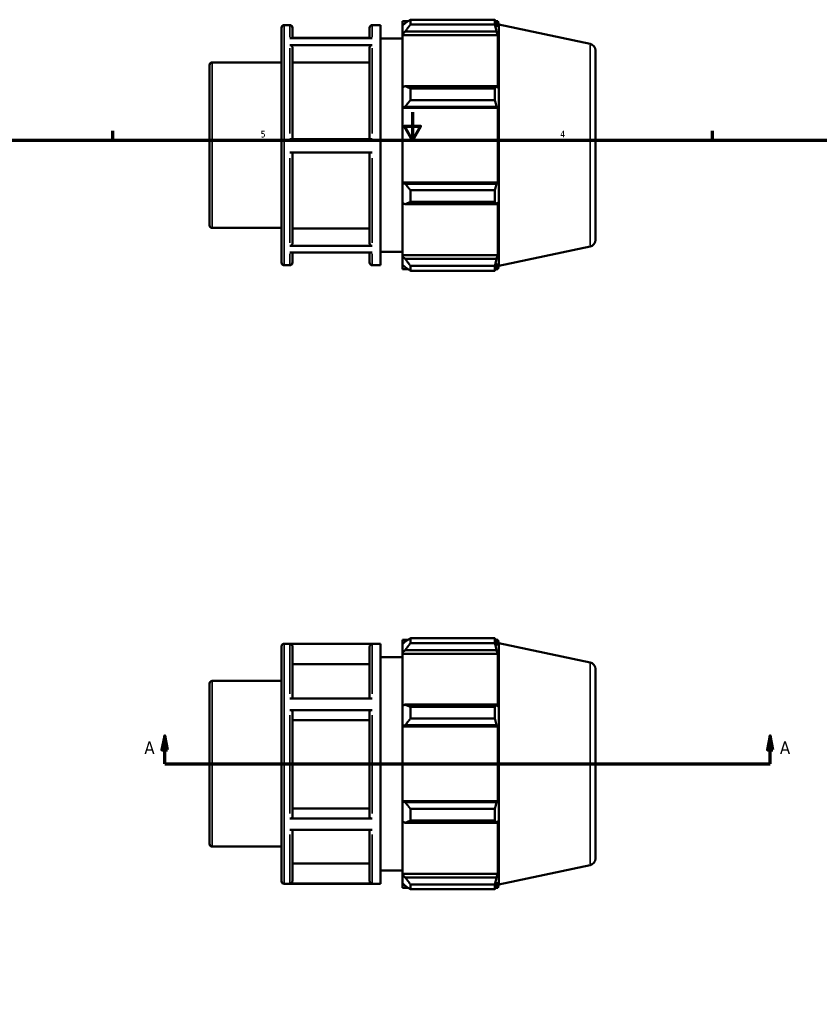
# Model space of a CAD drawing. Header units: inches. Extents: x -2.7 to 38.3, y -5.2 to 26.5.
# Tile 4 of 6: x 11.4 to 22.8, y 8.8 to 22.7. Entities that reach past the tile are written whole.
import ezdxf

# ---------------------------------------------------------------- set-up
doc = ezdxf.new("R2010")
doc.units = ezdxf.units.IN
doc.header["$MEASUREMENT"] = 0
for name, color, linetype, lineweight in [('Border (ANSI)', 7, 'Continuous', 70), ('Section Line (ANSI)', 7, 'Continuous', 70), ('Visible (ANSI)', 7, 'Continuous', 50), ('Visible Narrow (ANSI)', 7, 'Continuous', 35)]:
    doc.layers.add(name, color=color, linetype=linetype, lineweight=lineweight)
doc.styles.add('Label Text (ANSI)', font='tahoma.ttf')
doc.styles.add('Note Text (ANSI)', font='tahoma.ttf')

# ---------------------------------------------------------------- blocks, each defined once
blk = doc.blocks.new('Borders Default Border')
at = {"layer": 'Border (ANSI)'}
for p, q in [((12.75, 21), (12.75, 21.134)), ((21.25, 21), (21.25, 21.134))]:
    blk.add_line(p, q, dxfattribs=at)
at = {"layer": 'Border (ANSI)', "flags": 128}
for points in [[(17, 21.4), (17, 21), (16.885, 21.2), (17.115, 21.2), (17, 21)], [(0.5, 1), (0.5, 21), (33.5, 21), (33.5, 1), (0.5, 1)]]:
    blk.add_lwpolyline(points, dxfattribs=at)
at = {"layer": 'Border (ANSI)', "color": 5, "true_color": 0x0000ff, "char_height": 0.0945, "attachment_point": 7, "style": 'Note Text (ANSI)'}
for s, insert in [('5', (14.847, 21.038)), ('4', (19.092, 21.04))]:
    blk.add_mtext(s, dxfattribs=dict(at, insert=insert))
blk = doc.blocks.new('2dTransSection0')
at = {"layer": 'Section Line (ANSI)', "linetype": 'Continuous'}
for p, q in [((13.488, 12.558), (13.449, 12.361)), ((13.488, 12.361), (13.488, 12.558)), ((13.528, 12.361), (13.488, 12.558)), ((22.069, 12.558), (22.03, 12.361)), ((22.069, 12.361), (22.069, 12.558)), ((22.108, 12.361), (22.069, 12.558)), ((13.449, 12.361), (13.528, 12.361)), ((13.488, 12.165), (13.488, 12.361)), ((22.03, 12.361), (22.108, 12.361)), ((22.069, 12.165), (22.069, 12.361)), ((13.488, 12.165), (13.854, 12.165)), ((21.703, 12.165), (22.069, 12.165))]:
    blk.add_line(p, q, dxfattribs=at)
at = {"layer": 'Section Line (ANSI)'}
blk.add_line((13.488, 12.165), (22.069, 12.165), dxfattribs=at)
at = {"layer": 'Section Line (ANSI)', "linetype": 'Continuous', "flags": 128}
for points in [[(13.528, 12.361), (13.488, 12.558), (13.449, 12.361), (13.528, 12.361)], [(22.108, 12.361), (22.069, 12.558), (22.03, 12.361), (22.108, 12.361)]]:
    blk.add_lwpolyline(points, dxfattribs=at)
at = {"layer": 'Section Line (ANSI)'}
for points in [[(13.528, 12.361), (13.488, 12.558), (13.449, 12.361), (13.528, 12.361)], [(22.108, 12.361), (22.069, 12.558), (22.03, 12.361), (22.108, 12.361)]]:
    blk.add_solid(points, dxfattribs=at)
at = {"layer": 'Section Line (ANSI)', "char_height": 0.18, "attachment_point": 7, "style": 'Label Text (ANSI)'}
for insert in [(13.199, 12.302), (22.206, 12.302)]:
    blk.add_mtext('A', dxfattribs=dict(at, insert=insert))

msp = doc.modelspace()

# ---------------------------------------------------------------- linework, layer by layer
at = {"layer": 'Visible (ANSI)'}
for p, q in [((15.18, 22.632), (15.26, 22.632)), ((16.43, 22.632), (16.548, 22.632)), ((16.548, 19.23), (16.548, 22.632)), ((16.857, 22.688), (16.857, 22.625)), ((16.857, 22.688), (16.937, 22.688)), ((16.895, 22.661), (16.857, 22.625)), ((16.857, 22.506), (16.857, 22.625)), ((16.97, 22.709), (16.97, 22.641)), ((16.97, 22.709), (18.166, 22.709)), ((18.166, 22.641), (16.97, 22.641)), ((18.166, 22.641), (18.166, 22.709)), ((18.177, 22.688), (18.209, 22.688)), ((18.209, 22.607), (18.191, 22.661)), ((18.224, 22.641), (18.209, 22.688)), ((18.209, 22.607), (18.209, 22.688)), ((18.224, 19.22), (18.224, 22.641)), ((19.517, 22.367), (18.224, 22.641)), ((15.142, 19.267), (15.142, 22.594)), ((15.298, 22.594), (15.298, 22.445)), ((16.392, 22.445), (16.392, 22.594)), ((16.857, 22.506), (16.895, 22.54)), ((16.857, 22.49), (16.857, 22.506)), ((16.857, 22.49), (16.857, 21.751)), ((16.857, 22.49), (18.209, 22.49)), ((16.895, 22.54), (18.191, 22.54)), ((18.191, 22.54), (18.209, 22.49)), ((18.209, 21.742), (18.209, 22.49)), ((15.26, 22.445), (16.43, 22.445)), ((16.43, 22.349), (15.26, 22.349)), ((16.392, 22.453), (15.298, 22.453)), ((16.548, 22.443), (16.857, 22.443)), ((15.298, 22.316), (15.298, 21.016)), ((16.392, 21.016), (16.392, 22.316)), ((19.592, 22.274), (19.592, 19.587)), ((14.122, 19.795), (14.122, 22.066)), ((14.16, 22.104), (15.142, 22.104)), ((16.392, 22.103), (15.298, 22.103)), ((16.895, 21.768), (16.857, 21.751)), ((18.191, 21.768), (16.895, 21.768)), ((18.209, 21.742), (18.191, 21.768)), ((16.857, 21.465), (16.857, 21.751)), ((16.97, 21.735), (16.97, 21.57)), ((16.97, 21.735), (18.166, 21.735)), ((18.166, 21.57), (18.166, 21.735)), ((18.166, 21.57), (16.97, 21.57)), ((16.857, 21.465), (16.895, 21.476)), ((16.857, 21.459), (16.857, 21.465)), ((16.857, 21.459), (16.857, 20.402)), ((16.857, 21.459), (18.209, 21.459)), ((16.895, 21.476), (18.191, 21.476)), ((18.191, 21.476), (18.209, 21.459)), ((18.209, 20.402), (18.209, 21.459)), ((15.26, 21.016), (16.43, 21.016)), ((16.43, 20.827), (15.26, 20.827)), ((15.298, 20.827), (15.298, 19.535)), ((16.392, 19.535), (16.392, 20.827)), ((16.857, 20.396), (16.857, 20.402)), ((16.857, 20.402), (18.209, 20.402)), ((16.857, 20.11), (16.857, 20.396)), ((16.895, 20.385), (16.857, 20.396)), ((18.191, 20.385), (16.895, 20.385)), ((18.209, 20.402), (18.191, 20.385)), ((16.97, 20.291), (16.97, 20.126)), ((16.97, 20.291), (18.166, 20.291)), ((18.166, 20.126), (18.166, 20.291)), ((16.857, 20.11), (16.857, 19.371)), ((16.857, 20.11), (16.895, 20.093)), ((16.895, 20.093), (18.191, 20.093)), ((18.166, 20.126), (16.97, 20.126)), ((18.191, 20.093), (18.209, 20.119)), ((18.209, 19.371), (18.209, 20.119)), ((14.16, 19.757), (15.142, 19.757)), ((15.298, 19.748), (16.392, 19.748)), ((15.26, 19.502), (16.43, 19.502)), ((16.43, 19.408), (15.26, 19.408)), ((15.298, 19.408), (15.298, 19.267)), ((16.392, 19.267), (16.392, 19.408)), ((16.548, 19.419), (16.857, 19.419)), ((19.517, 19.494), (18.224, 19.22)), ((16.857, 19.355), (16.857, 19.371)), ((16.857, 19.371), (18.209, 19.371)), ((16.857, 19.236), (16.857, 19.355)), ((16.895, 19.321), (16.857, 19.355)), ((18.191, 19.321), (16.895, 19.321)), ((18.209, 19.371), (18.191, 19.321)), ((15.18, 19.23), (15.26, 19.23)), ((16.43, 19.23), (16.548, 19.23)), ((16.857, 19.236), (16.857, 19.173)), ((16.857, 19.236), (16.895, 19.2)), ((16.857, 19.173), (16.937, 19.173)), ((16.97, 19.22), (16.97, 19.152)), ((16.97, 19.22), (18.166, 19.22)), ((18.166, 19.152), (16.97, 19.152)), ((18.166, 19.152), (18.166, 19.22)), ((18.177, 19.173), (18.209, 19.173)), ((18.191, 19.2), (18.209, 19.254)), ((18.209, 19.173), (18.209, 19.254)), ((18.224, 19.22), (18.209, 19.173)), ((15.142, 10.501), (15.142, 13.828)), ((15.18, 13.866), (16.548, 13.866)), ((16.43, 13.862), (15.26, 13.862)), ((15.298, 13.824), (15.298, 13.088)), ((16.392, 13.088), (16.392, 13.824)), ((16.548, 10.464), (16.548, 13.866)), ((16.857, 13.922), (16.857, 13.859)), ((16.857, 13.922), (16.937, 13.922)), ((16.895, 13.895), (16.857, 13.859)), ((16.857, 13.74), (16.857, 13.859)), ((16.97, 13.943), (16.97, 13.875)), ((16.97, 13.943), (18.166, 13.943)), ((18.166, 13.875), (16.97, 13.875)), ((18.166, 13.875), (18.166, 13.943)), ((18.177, 13.922), (18.209, 13.922)), ((18.209, 13.841), (18.191, 13.895)), ((18.224, 13.875), (18.209, 13.922)), ((18.209, 13.841), (18.209, 13.922)), ((18.224, 10.454), (18.224, 13.875)), ((19.517, 13.601), (18.224, 13.875)), ((16.548, 13.677), (16.857, 13.677)), ((16.857, 13.74), (16.895, 13.774)), ((16.857, 13.724), (16.857, 13.74)), ((16.857, 13.724), (16.857, 12.985)), ((16.857, 13.724), (18.209, 13.724)), ((16.895, 13.774), (18.191, 13.774)), ((18.191, 13.774), (18.209, 13.724)), ((18.209, 12.976), (18.209, 13.724)), ((16.392, 13.578), (15.298, 13.578)), ((19.592, 13.508), (19.592, 10.821)), ((14.122, 11.029), (14.122, 13.3)), ((14.16, 13.338), (15.142, 13.338)), ((15.26, 13.088), (16.43, 13.088)), ((16.895, 13.002), (16.857, 12.985)), ((16.857, 12.699), (16.857, 12.985)), ((18.191, 13.002), (16.895, 13.002)), ((18.209, 12.976), (18.191, 13.002)), ((16.43, 12.924), (15.26, 12.924)), ((15.298, 12.905), (15.298, 11.408)), ((16.392, 11.408), (16.392, 12.905)), ((16.97, 12.97), (16.97, 12.805)), ((16.97, 12.97), (18.166, 12.97)), ((18.166, 12.805), (18.166, 12.97)), ((16.392, 12.782), (15.298, 12.782)), ((16.857, 12.699), (16.895, 12.71)), ((16.857, 12.693), (16.857, 12.699)), ((16.895, 12.71), (18.191, 12.71)), ((18.166, 12.805), (16.97, 12.805)), ((18.191, 12.71), (18.209, 12.693)), ((16.857, 12.693), (16.857, 11.636)), ((16.857, 12.693), (18.209, 12.693)), ((18.209, 11.636), (18.209, 12.693)), ((16.857, 11.63), (16.857, 11.636)), ((16.857, 11.636), (18.209, 11.636)), ((16.895, 11.619), (16.857, 11.63)), ((16.857, 11.344), (16.857, 11.63)), ((18.191, 11.619), (16.895, 11.619)), ((18.209, 11.636), (18.191, 11.619)), ((15.298, 11.531), (16.392, 11.531)), ((16.97, 11.525), (16.97, 11.36)), ((16.97, 11.525), (18.166, 11.525)), ((18.166, 11.36), (18.166, 11.525)), ((15.26, 11.389), (16.43, 11.389)), ((16.857, 11.344), (16.895, 11.327)), ((16.857, 11.344), (16.857, 10.605)), ((16.895, 11.327), (18.191, 11.327)), ((18.166, 11.36), (16.97, 11.36)), ((18.191, 11.327), (18.209, 11.353)), ((18.209, 10.605), (18.209, 11.353)), ((16.43, 11.226), (15.26, 11.226)), ((15.298, 11.226), (15.298, 10.504)), ((16.392, 10.504), (16.392, 11.226)), ((14.16, 10.991), (15.142, 10.991)), ((15.298, 10.75), (16.392, 10.75)), ((16.548, 10.653), (16.857, 10.653)), ((16.857, 10.589), (16.857, 10.605)), ((16.857, 10.605), (18.209, 10.605)), ((18.209, 10.605), (18.191, 10.555)), ((19.517, 10.728), (18.224, 10.454)), ((15.26, 10.466), (16.43, 10.466)), ((16.857, 10.47), (16.857, 10.589)), ((16.895, 10.555), (16.857, 10.589)), ((16.857, 10.47), (16.895, 10.434)), ((16.857, 10.47), (16.857, 10.407)), ((18.191, 10.555), (16.895, 10.555)), ((18.191, 10.434), (18.209, 10.488)), ((18.209, 10.407), (18.209, 10.488)), ((15.18, 10.464), (16.548, 10.464)), ((16.857, 10.407), (16.937, 10.407)), ((16.97, 10.455), (16.97, 10.386)), ((16.97, 10.455), (18.166, 10.455)), ((18.166, 10.386), (16.97, 10.386)), ((18.166, 10.386), (18.166, 10.455)), ((18.177, 10.407), (18.209, 10.407)), ((18.224, 10.454), (18.209, 10.407))]:
    msp.add_line(p, q, dxfattribs=at)
for centre, radius, start, end in [((15.18, 22.594), 0.0379, 90, 180), ((15.26, 22.594), 0.0379, 0, 90), ((16.43, 22.594), 0.0379, 90, 180), ((19.497, 22.274), 0.0947, 0, 78), ((14.16, 22.066), 0.0379, 90, 180), ((14.16, 19.795), 0.0379, 180, 270), ((19.497, 19.587), 0.0947, 282, 0), ((15.18, 19.267), 0.0379, 180, 270), ((15.26, 19.267), 0.0379, 270, 0), ((16.43, 19.267), 0.0379, 180, 270), ((15.18, 13.828), 0.0379, 90, 180), ((19.497, 13.508), 0.0947, 0, 78), ((14.16, 13.3), 0.0379, 90, 180), ((14.16, 11.029), 0.0379, 180, 270), ((19.497, 10.821), 0.0947, 282, 0), ((15.18, 10.501), 0.0379, 180, 270)]:
    msp.add_arc(centre, radius, start, end, dxfattribs=at)
for points, weights in [([(16.97, 22.709), (16.931, 22.684), (16.895, 22.661)], [1.01307597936, 1.00941652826, 1.00494925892]), ([(16.895, 22.54), (16.931, 22.589), (16.97, 22.641)], [1.00494925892, 1.00941652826, 1.01307597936]), ([(18.166, 22.709), (18.179, 22.684), (18.191, 22.661)], [1, 1.00102832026, 1.00123969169]), ([(18.191, 22.54), (18.179, 22.589), (18.166, 22.641)], [1.00123969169, 1.00102832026, 1]), ([(16.97, 21.735), (16.931, 21.752), (16.895, 21.768)], [1.01307597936, 1.00941652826, 1.00494925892]), ([(18.166, 21.735), (18.179, 21.752), (18.191, 21.768)], [1, 1.00102832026, 1.00123969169]), ([(16.895, 21.476), (16.931, 21.522), (16.97, 21.57)], [1.00494925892, 1.00941652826, 1.01307597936]), ([(18.191, 21.476), (18.179, 21.522), (18.166, 21.57)], [1.00123969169, 1.00102832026, 1]), ([(16.97, 20.291), (16.931, 20.339), (16.895, 20.385)], [1.01307597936, 1.00941652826, 1.00494925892]), ([(18.166, 20.291), (18.179, 20.339), (18.191, 20.385)], [1, 1.00102832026, 1.00123969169]), ([(16.895, 20.093), (16.931, 20.109), (16.97, 20.126)], [1.00494925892, 1.00941652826, 1.01307597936]), ([(18.191, 20.093), (18.179, 20.109), (18.166, 20.126)], [1.00123969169, 1.00102832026, 1]), ([(16.97, 19.22), (16.931, 19.272), (16.895, 19.321)], [1.01307597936, 1.00941652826, 1.00494925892]), ([(18.166, 19.22), (18.179, 19.272), (18.191, 19.321)], [1, 1.00102832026, 1.00123969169]), ([(16.895, 19.2), (16.931, 19.177), (16.97, 19.152)], [1.00494925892, 1.00941652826, 1.01307597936]), ([(18.191, 19.2), (18.179, 19.177), (18.166, 19.152)], [1.00123969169, 1.00102832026, 1]), ([(16.97, 13.943), (16.931, 13.918), (16.895, 13.895)], [1.01307597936, 1.00941652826, 1.00494925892]), ([(16.895, 13.774), (16.931, 13.823), (16.97, 13.875)], [1.00494925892, 1.00941652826, 1.01307597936]), ([(18.166, 13.943), (18.179, 13.918), (18.191, 13.895)], [1, 1.00102832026, 1.00123969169]), ([(18.191, 13.774), (18.179, 13.823), (18.166, 13.875)], [1.00123969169, 1.00102832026, 1]), ([(16.97, 12.97), (16.931, 12.986), (16.895, 13.002)], [1.01307597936, 1.00941652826, 1.00494925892]), ([(18.166, 12.97), (18.179, 12.986), (18.191, 13.002)], [1, 1.00102832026, 1.00123969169]), ([(16.895, 12.71), (16.931, 12.756), (16.97, 12.805)], [1.00494925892, 1.00941652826, 1.01307597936]), ([(18.191, 12.71), (18.179, 12.756), (18.166, 12.805)], [1.00123969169, 1.00102832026, 1]), ([(16.97, 11.525), (16.931, 11.573), (16.895, 11.619)], [1.01307597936, 1.00941652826, 1.00494925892]), ([(18.166, 11.525), (18.179, 11.573), (18.191, 11.619)], [1, 1.00102832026, 1.00123969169]), ([(16.895, 11.327), (16.931, 11.343), (16.97, 11.36)], [1.00494925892, 1.00941652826, 1.01307597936]), ([(18.191, 11.327), (18.179, 11.343), (18.166, 11.36)], [1.00123969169, 1.00102832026, 1]), ([(16.97, 10.455), (16.931, 10.506), (16.895, 10.555)], [1.01307597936, 1.00941652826, 1.00494925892]), ([(18.166, 10.455), (18.179, 10.506), (18.191, 10.555)], [1, 1.00102832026, 1.00123969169]), ([(16.895, 10.434), (16.931, 10.411), (16.97, 10.386)], [1.00494925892, 1.00941652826, 1.01307597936]), ([(18.191, 10.434), (18.179, 10.411), (18.166, 10.386)], [1.00123969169, 1.00102832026, 1])]:
    msp.add_rational_spline(points, weights, degree=2, dxfattribs=at)
for points, knots in [([(15.26, 22.349), (15.265, 22.349), (15.27, 22.348), (15.279, 22.345), (15.284, 22.342), (15.29, 22.337), (15.293, 22.333), (15.297, 22.325), (15.298, 22.32), (15.298, 22.316)], [0, 0, 0, 0, 0.0356128, 0.0356128, 0.0712594, 0.0712594, 0.1069137, 0.1069137, 0.1426041, 0.1426041, 0.1426041, 0.1426041]), ([(16.392, 22.316), (16.392, 22.32), (16.393, 22.325), (16.397, 22.333), (16.4, 22.337), (16.407, 22.342), (16.411, 22.345), (16.42, 22.348), (16.425, 22.349), (16.43, 22.349)], [0.427823, 0.427823, 0.427823, 0.427823, 0.4635305, 0.4635305, 0.4992018, 0.4992018, 0.5348312, 0.5348312, 0.5704271, 0.5704271, 0.5704271, 0.5704271]), ([(15.298, 19.535), (15.298, 19.531), (15.297, 19.526), (15.293, 19.519), (15.29, 19.515), (15.284, 19.509), (15.279, 19.506), (15.27, 19.503), (15.265, 19.502), (15.26, 19.502)], [0.4276914, 0.4276914, 0.4276914, 0.4276914, 0.4633587, 0.4633587, 0.4990013, 0.4990013, 0.5346386, 0.5346386, 0.5702528, 0.5702528, 0.5702528, 0.5702528]), ([(16.43, 19.502), (16.425, 19.502), (16.42, 19.503), (16.411, 19.506), (16.407, 19.509), (16.4, 19.515), (16.397, 19.519), (16.393, 19.526), (16.392, 19.531), (16.392, 19.535)], [0, 0, 0, 0, 0.0356025, 0.0356025, 0.0712281, 0.0712281, 0.1068823, 0.1068823, 0.1425614, 0.1425614, 0.1425614, 0.1425614]), ([(15.26, 13.862), (15.265, 13.862), (15.27, 13.861), (15.279, 13.858), (15.284, 13.855), (15.29, 13.848), (15.293, 13.843), (15.297, 13.835), (15.298, 13.829), (15.298, 13.824)], [0, 0, 0, 0, 0.0356128, 0.0356128, 0.0712594, 0.0712594, 0.1069137, 0.1069137, 0.1426041, 0.1426041, 0.1426041, 0.1426041]), ([(16.392, 13.824), (16.392, 13.829), (16.393, 13.835), (16.397, 13.843), (16.4, 13.848), (16.407, 13.855), (16.411, 13.858), (16.42, 13.861), (16.425, 13.862), (16.43, 13.862)], [0.427823, 0.427823, 0.427823, 0.427823, 0.4635305, 0.4635305, 0.4992018, 0.4992018, 0.5348312, 0.5348312, 0.5704271, 0.5704271, 0.5704271, 0.5704271]), ([(15.26, 12.924), (15.265, 12.924), (15.27, 12.923), (15.279, 12.922), (15.284, 12.92), (15.29, 12.917), (15.293, 12.914), (15.297, 12.91), (15.298, 12.907), (15.298, 12.905)], [0, 0, 0, 0, 0.0356128, 0.0356128, 0.0712594, 0.0712594, 0.1069137, 0.1069137, 0.1426041, 0.1426041, 0.1426041, 0.1426041]), ([(16.392, 12.905), (16.392, 12.907), (16.393, 12.91), (16.397, 12.914), (16.4, 12.917), (16.407, 12.92), (16.411, 12.922), (16.42, 12.923), (16.425, 12.924), (16.43, 12.924)], [0.427823, 0.427823, 0.427823, 0.427823, 0.4635305, 0.4635305, 0.4992018, 0.4992018, 0.5348312, 0.5348312, 0.5704271, 0.5704271, 0.5704271, 0.5704271]), ([(15.298, 11.408), (15.298, 11.406), (15.297, 11.403), (15.293, 11.399), (15.29, 11.396), (15.284, 11.393), (15.279, 11.392), (15.27, 11.39), (15.265, 11.389), (15.26, 11.389)], [0.4276914, 0.4276914, 0.4276914, 0.4276914, 0.4633587, 0.4633587, 0.4990013, 0.4990013, 0.5346386, 0.5346386, 0.5702528, 0.5702528, 0.5702528, 0.5702528]), ([(16.43, 11.389), (16.425, 11.389), (16.42, 11.39), (16.411, 11.392), (16.407, 11.393), (16.4, 11.396), (16.397, 11.399), (16.393, 11.403), (16.392, 11.406), (16.392, 11.408)], [0, 0, 0, 0, 0.0356025, 0.0356025, 0.0712281, 0.0712281, 0.1068823, 0.1068823, 0.1425614, 0.1425614, 0.1425614, 0.1425614]), ([(15.298, 10.504), (15.298, 10.499), (15.297, 10.493), (15.293, 10.485), (15.29, 10.48), (15.284, 10.473), (15.279, 10.47), (15.27, 10.467), (15.265, 10.466), (15.26, 10.466)], [0.4276914, 0.4276914, 0.4276914, 0.4276914, 0.4633587, 0.4633587, 0.4990013, 0.4990013, 0.5346386, 0.5346386, 0.5702528, 0.5702528, 0.5702528, 0.5702528]), ([(16.43, 10.466), (16.425, 10.466), (16.42, 10.467), (16.411, 10.47), (16.407, 10.473), (16.4, 10.48), (16.397, 10.485), (16.393, 10.493), (16.392, 10.499), (16.392, 10.504)], [0, 0, 0, 0, 0.0356025, 0.0356025, 0.0712281, 0.0712281, 0.1068823, 0.1068823, 0.1425614, 0.1425614, 0.1425614, 0.1425614])]:
    msp.add_open_spline(points, degree=3, knots=knots, dxfattribs=at)
at = {"layer": 'Visible Narrow (ANSI)'}
for p, q in [((15.18, 22.611), (15.18, 19.25)), ((15.26, 22.462), (15.26, 22.631)), ((16.43, 22.631), (16.43, 22.462)), ((19.517, 19.512), (19.517, 22.349)), ((15.26, 21.095), (15.26, 22.304)), ((16.43, 22.304), (16.43, 21.095)), ((14.16, 22.09), (14.16, 19.771)), ((15.26, 19.547), (15.26, 20.748)), ((16.43, 20.748), (16.43, 19.547)), ((15.26, 19.23), (15.26, 19.391)), ((16.43, 19.391), (16.43, 19.23)), ((15.18, 13.845), (15.18, 10.484)), ((15.26, 13.154), (15.26, 13.856)), ((16.43, 13.856), (16.43, 13.154)), ((19.517, 10.746), (19.517, 13.583)), ((14.16, 13.324), (14.16, 11.005)), ((15.26, 11.461), (15.26, 12.852)), ((16.43, 12.852), (16.43, 11.461)), ((15.26, 10.472), (15.26, 11.161)), ((16.43, 11.161), (16.43, 10.472))]:
    msp.add_line(p, q, dxfattribs=at)

# ---------------------------------------------------------------- block references
msp.add_blockref('Borders Default Border', (0, 0))
at = {"layer": 'Section Line (ANSI)'}
msp.add_blockref('2dTransSection0', (0, 0), dxfattribs=at)

doc.saveas('drawing.dxf')
